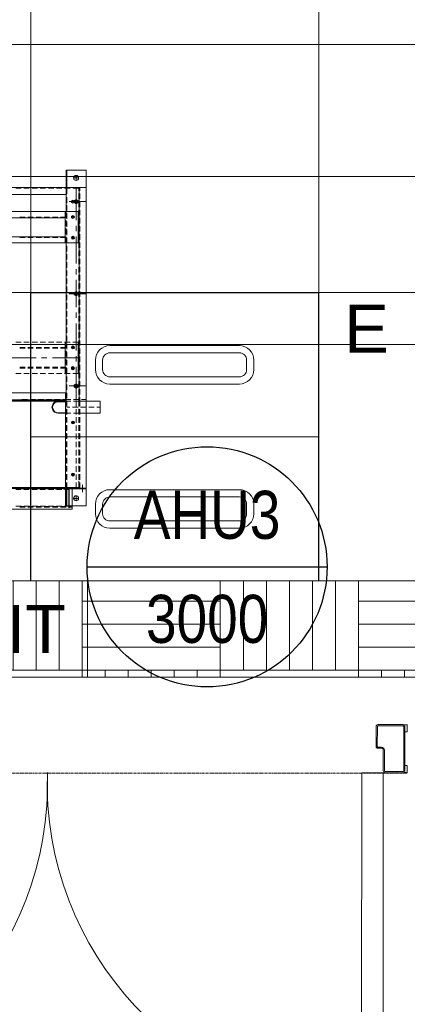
# Model space of a CAD drawing. Header units: millimetres. Extents: x -410 to 72073, y -3152 to 13830.
# Tile 20 of 92: x 6782 to 7590, y 169 to 2219. Entities that reach past the tile are written whole.
import ezdxf
from ezdxf.enums import TextEntityAlignment as Align

# ---------------------------------------------------------------- set-up
doc = ezdxf.new("R2010")
doc.units = ezdxf.units.MM
doc.linetypes.add('( Hidden )', pattern=[0.375, 0.25, -0.125])
for name, color, linetype, lineweight, true_color in [('A-CEILING-01', 7, 'Continuous', 5, 0xd56ca8), ('A-CEILING-02', 7, 'Continuous', 5, 0xf27172), ('A-CEILING-03', 7, 'Continuous', 5, 0xfecc66), ('M-MEP-ELLG-LIGHT', 5, 'Continuous', 15, 0x0000ff)]:
    doc.layers.add(name, color=color, linetype=linetype, lineweight=lineweight, true_color=true_color)
for name, color, linetype, lineweight in [('A-DOOR', 1, 'Continuous', 0), ('A-FLOR', 192, 'Continuous', 18), ('A-LIGHT', 1, 'Continuous', 5), ('A-LINTEL', 252, '( Hidden )', 0), ('S-BEAM', 12, 'Continuous', 9)]:
    doc.layers.add(name, color=color, linetype=linetype, lineweight=lineweight)
for name, color, linetype, true_color in [('ACMV-EQP-CHW', 30, 'Continuous', 0xff7f00), ('ACMV-EQP-DX', 30, 'Continuous', 0xff7f00), ('RCP LAYOUT', 9, 'Continuous', 0x808080)]:
    doc.layers.add(name, color=color, linetype=linetype, true_color=true_color)
doc.layers.add('Legend', color=7, linetype='Continuous')
doc.styles.add('Arial Narrow', font='ARIALN.TTF')
doc.styles.add('Romans', font='Romans.shx')
doc.styles.get("Standard").update_dxf_attribs({"font": 'arial.ttf'})
doc.dimstyles.new('100_Romans_Dot', dxfattribs={"dimtxt": 100, "dimasz": 100, "dimexe": 50, "dimexo": 50, "dimgap": 50, "dimtad": 1, "dimdec": 0, "dimzin": 0, "dimdsep": 46, "dimtxsty": 'Romans', "dimblk": 'DOT', "dimcen": 0.09, "dimclrd": 256, "dimclre": 256, "dimadec": 0, "dimazin": 0, "dimtfac": 1, "dimtdec": 0, "dimtofl": 0, "dimtmove": 0, "dimatfit": 3, "dimldrblk": 'DOT', "dimfxl": 1, "dimtolj": 1, "dimtzin": 0, "dimarcsym": 0})

# ---------------------------------------------------------------- blocks, each defined once
blk = doc.blocks.new('NON FIRE RATED - DOUBLE FLUSHED DOOR_WITHOUT VISION PANEL - D10_WOODEN DOOR - NON FIRE RATED DOUBLE LEAF SINGLE SWING-42609824-Store 04 at Node L5 Level')
at = {"layer": 'A-DOOR', "color": 8, "true_color": 0x808080}
for p, q in [((-700, 100), (-700, 799.6)), ((-655, 799.6), (-700, 799.6)), ((-655, 799.6), (-655, 100)), ((655, 799.6), (655, 100)), ((655, 799.6), (700, 799.6)), ((700, 100), (700, 799.6)), ((-750, 100), (-750, 85)), ((-745, 85), (-750, 85)), ((-700, 100), (-655, 100)), ((655, 100), (700, 100)), ((745, 85), (750, 85)), ((750, 100), (750, 85)), ((-745, 14.7), (-750, 14.7)), ((-750, -0.3), (-750, 14.7)), ((745, 14.7), (750, 14.7)), ((750, -0.3), (750, 14.7))]:
    blk.add_line(p, q, dxfattribs=at)
at = {"layer": 'A-DOOR', "color": 8, "lineweight": 15, "true_color": 0x808080}
for p, q in [((-745, 96), (-745, 3.8)), ((-745, 96), (-745, 85)), ((-745, 85), (-742.5, 85)), ((-742.5, 3.8), (-742.5, 96)), ((-704, 100), (-741, 100)), ((-741, 97.5), (-704, 97.5)), ((-702.5, 96), (-702.5, 53)), ((-700, 53), (-700, 96)), ((700, 53), (700, 96)), ((702.5, 96), (702.5, 53)), ((704, 100), (741, 100)), ((741, 97.5), (704, 97.5)), ((742.5, 3.8), (742.5, 96)), ((745, 85), (742.5, 85)), ((745, 96), (745, 3.8)), ((745, 96), (745, 85)), ((-689, 49), (-696, 49)), ((-696, 46.5), (-689, 46.5)), ((-687.5, 45), (-687.5, 3.8)), ((-685, 3.8), (-685, 45)), ((685, 3.8), (685, 45)), ((687.5, 45), (687.5, 3.8)), ((689, 49), (696, 49)), ((696, 46.5), (689, 46.5)), ((-741, 2.2), (-689, 2.2)), ((741, 2.2), (689, 2.2)), ((-689, -0.3), (-741, -0.3)), ((689, -0.3), (741, -0.3))]:
    blk.add_line(p, q, dxfattribs=at)
at = {"layer": 'A-DOOR', "color": 8, "true_color": 0x808080}
for centre, radius, start, end in [((-677.5, 122.1), 677.9, 358.1284, 88.0979), ((677.5, 122.1), 677.9, 91.9021, 181.8716), ((-745.5, 115.3), 15.9, 253.5979, 286.4022), ((745.5, 115.3), 15.9, 253.5978, 286.4021), ((-745.5, -15.5), 15.9, 73.598, 106.402), ((745.5, -15.5), 15.9, 73.598, 106.402)]:
    blk.add_arc(centre, radius, start, end, dxfattribs=at)
at = {"layer": 'A-DOOR', "color": 8, "lineweight": 15, "true_color": 0x808080}
for centre, radius, start, end in [((-741, 96), 4, 90.0409, 180), ((-741, 96), 4, 90.0409, 180), ((-741, 96), 1.5, 90, 180), ((-704, 96), 4, 360, 90), ((-704, 96), 1.5, 360, 90), ((704, 96), 4, 90, 180), ((704, 96), 1.5, 90, 180), ((741, 96), 4, 0, 89.9591), ((741, 96), 4, 0, 89.9591), ((741, 96), 1.5, 0, 90), ((-696, 53), 6.5, 180, 270), ((-696, 53), 4, 180, 270), ((-689, 45), 4, 0, 90), ((-689, 45), 1.5, 360, 90), ((689, 45), 4, 90, 180), ((689, 45), 1.5, 90, 180), ((696, 53), 4, 270, 0), ((696, 53), 6.5, 270, 360), ((-741, 3.8), 4, 180, 270), ((-741, 3.8), 1.5, 180, 270), ((-689, 3.8), 1.5, 270, 360), ((-689, 3.8), 4, 270, 360), ((689, 3.8), 4, 180, 270), ((689, 3.8), 1.5, 180, 270), ((741, 3.8), 1.5, 270, 0), ((741, 3.8), 4, 270, 0)]:
    blk.add_arc(centre, radius, start, end, dxfattribs=at)
blk = doc.blocks.new('A$C81f607aa')
at = {"layer": 'A-LINTEL', "color": 8, "lineweight": 0, "ltscale": 8, "true_color": 0x808080}
for points in [[(-9110, 850), (-7610, 850)], [(-9110, 650), (-7610, 650)]]:
    blk.add_lwpolyline(points, dxfattribs=at)
at = {"layer": 'A-DOOR', "color": 8, "true_color": 0x808080, "rotation": 179.9633369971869}
blk.add_blockref('NON FIRE RATED - DOUBLE FLUSHED DOOR_WITHOUT VISION PANEL - D10_WOODEN DOOR - NON FIRE RATED DOUBLE LEAF SINGLE SWING-42609824-Store 04 at Node L5 Level', (-8360, 751), dxfattribs=at)
blk = doc.blocks.new('EXIT LIGHT')
at = {"color": 0}
blk.add_lwpolyline([(-200, -200), (200, -200), (200, 0), (-200, 0)], close=True, dxfattribs=at)
blk.add_attdef('EXIT', text='', height=100, dxfattribs=at).set_placement((0, -100), align=Align.MIDDLE_CENTER)
blk = doc.blocks.new('LIGHT-600X600MM')
at = {"color": 0}
blk.add_line((300, 0), (-300, 0), dxfattribs=at)
blk.add_lwpolyline([(-300, 300), (-300, -300), (300, -300), (300, 300)], close=True, dxfattribs=at)
for points in [[(-165, 160), (-165, 140, 0.414214), (-135, 110), (135, 110, 0.414214), (165, 140), (165, 160, 0.414214), (135, 190), (-135, 190, 0.414214)], [(-150, 160), (-150, 140, 0.414214), (-135, 125), (135, 125, 0.414214), (150, 140), (150, 160, 0.414214), (135, 175), (-135, 175, 0.414214)], [(-165, -160), (-165, -140, -0.414214), (-135, -110), (135, -110, -0.414214), (165, -140), (165, -160, -0.414214), (135, -190), (-135, -190, -0.414214)], [(-150, -160), (-150, -140, -0.414214), (-135, -125), (135, -125, -0.414214), (150, -140), (150, -160, -0.414214), (135, -175), (-135, -175, -0.414214)]]:
    blk.add_lwpolyline(points, format="xyb", close=True, dxfattribs=at)
blk.add_attdef('E', text='', height=100).set_placement((400, 250), align=Align.MIDDLE_CENTER)
blk = doc.blocks.new('A$C98a85b24')
at = {"layer": 'M-MEP-ELLG-LIGHT', "color": 8, "true_color": 0x808080}
ref = blk.add_blockref('LIGHT-600X600MM', (2915, 1350), dxfattribs=at)
ref.add_attrib('E', 'E', dxfattribs={"layer": '0', "color": 0, "height": 100}).set_placement((3315, 1575), align=Align.MIDDLE_CENTER)
blk.add_blockref('EXIT LIGHT', (2533.5, 1050), dxfattribs=at).add_auto_attribs({'EXIT': 'EXIT'})
blk = doc.blocks.new('A$C9bf954c9')
at = {"layer": 'A-CEILING-02', "true_color": 0x808080}
h = blk.add_hatch(dxfattribs=at)
h.set_pattern_fill('_USER', color=8, scale=600, double=1, pattern_type=0)
h.set_pattern_definition([(0, (9805, 1050), (0, 600), []), (90, (9805, 1050), (-600, 4e-14), [])])
h.paths.add_polyline_path([(200, 1050), (200, 2970), (4245, 2970), (4245, 3620), (5835, 3620), (5835, 2970), (9805, 2970), (9805, 1050)])
at = {"layer": 'A-CEILING-03', "true_color": 0x808080}
h = blk.add_hatch(dxfattribs=at)
h.set_pattern_fill('AR-PARQ1', color=8, scale=24)
h.set_pattern_definition([(90, (0, 0), (-288, 288), [288, -288]), (90, (48, 0), (-288, 288), [288, -288]), (90, (96, 0), (-288, 288), [288, -288]), (90, (144, 0), (-288, 288), [288, -288]), (90, (192, 0), (-288, 288), [288, -288]), (90, (240, 0), (-288, 288), [288, -288]), (90, (288, 0), (-288, 288), [288, -288]), (0, (0, 288), (288, -288), [288, -288]), (0, (0, 336), (288, -288), [288, -288]), (0, (0, 384), (288, -288), [288, -288]), (0, (0, 432), (288, -288), [288, -288]), (0, (0, 480), (288, -288), [288, -288]), (0, (0, 528), (288, -288), [288, -288]), (0, (0, 576), (288, -288), [288, -288])])
h.paths.add_polyline_path([(200, 200), (3990, 200), (3990, 850), (7990, 850), (7990, 200), (9805, 200), (9805, 1050), (200, 1050)])
at = {"layer": 'A-CEILING-01', "color": 8, "true_color": 0x808080}
for points in [[(200, 1050), (200, 2970), (4245, 2970), (4245, 3620), (5835, 3620), (5835, 2970), (9805, 2970), (9805, 1050)], [(200, 200), (3990, 200), (3990, 850), (7990, 850), (7990, 200), (9805, 200), (9805, 1050), (200, 1050)]]:
    blk.add_lwpolyline(points, close=True, dxfattribs=at)
at = {"color": 8, "true_color": 0x808080}
blk.add_blockref('A$C81f607aa', (15200, 0), dxfattribs=at)
at = {"layer": 'A-LIGHT', "color": 8, "true_color": 0x808080}
blk.add_blockref('A$C98a85b24', (4190, 0), dxfattribs=at)
blk = doc.blocks.new('A$C256bf26b')
blk.add_blockref('A$C9bf954c9', (0, 0))
blk = doc.blocks.new('_DOT')
at = {"color": 0, "linetype": 'ByBlock', "lineweight": -2}
blk.add_line((-0.5, 0), (-1, 0), dxfattribs=at)
at = {"color": 0, "linetype": 'ByBlock', "lineweight": -2, "const_width": 0.5}
blk.add_lwpolyline([(-0.25, 0, 1), (0.25, 0, 1)], format="xyb", close=True, dxfattribs=at)
blk = doc.blocks.new('DIAL-LT-NDE-ZZ-M3-S-201_rvt-7-RCP-Store 04 at Node L5 Level')
at = {"layer": 'A-FLOR', "color": 10}
blk.add_line((-515149.1, 144572.1), (-512305, 144571.9), dxfattribs=at)
at = {"layer": 'S-BEAM', "color": 7}
for p, q in [((-515274.7, 144297.1), (-510457.8, 144296.8)), ((-515274.7, 144297.1), (-510457.8, 144296.8)), ((-510457.8, 143946.8), (-515274.7, 143947.1)), ((-510457.8, 143946.8), (-515274.7, 143947.1))]:
    blk.add_line(p, q, dxfattribs=at)
blk = doc.blocks.new('A$Cbdc54e46')
at = {"color": 180, "lineweight": 5}
blk.add_blockref('DIAL-LT-NDE-ZZ-M3-S-201_rvt-7-RCP-Store 04 at Node L5 Level', (503662, -156234.9), dxfattribs=at)
blk = doc.blocks.new('A$Cf662d679')
blk.add_blockref('A$Cbdc54e46', (0, 0))
blk = doc.blocks.new('AHU-7.5TR-CARRIER')
at = {"layer": 'ACMV-EQP-CHW', "lineweight": 15}
for points in [[(-760.8, -37.7), (-725.3, -37.7), (-725.3, 1.5), (-724.5, 1.5), (-724.5, -38.6), (690.3, -38.6)], [(690.3, 4.4), (-731.8, 4.4), (-731.8, -38.6)], [(-731.8, 0), (-724.5, 0)], [(-718.9, 0), (-707.5, 0)], [(-717.7, 0), (-717.7, -237.8)], [(-701.9, 0), (-690.5, 0)], [(-684.7, 0), (-673.6, 0)], [(-667.7, 0), (-656.6, 0)], [(-650.7, 0), (-639.6, 0)], [(-633.8, 0), (-622.7, 0)], [(-760.7, -2.3), (-760.7, -701.2)], [(-760.7, -2.3), (-718.9, -2.3), (-718.9, -39.8)], [(-744.9, -18.1), (-734.4, -18.1), (-735, -16.1), (-736.2, -14.6), (-737.6, -13.5), (-739.7, -12.9), (-741.7, -13.5), (-743.5, -14.6), (-744.7, -16.1), (-744.9, -18.1), (-744.7, -20.2), (-743.5, -21.9), (-741.7, -23.1), (-739.7, -23.4), (-737.6, -23.1), (-736.2, -21.9), (-735, -20.2), (-734.4, -18.1)], [(-739.7, -12.9), (-739.7, -23.4)], [(-731.8, -0.9), (-724.5, -0.9)], [(-724.5, -2), (-716, -2)], [(-720.4, -2.3), (-720.4, -38.6)], [(-718.9, -0.9), (-707.5, -0.9)], [(-717.7, -237.8), (676, -237.8), (676, 0)], [(-710.4, -2), (-699, -2)], [(-701.9, -0.9), (-690.5, -0.9)], [(-693.2, -2), (-682, -2)], [(-684.7, -0.9), (-673.6, -0.9)], [(-676.2, -2), (-665.1, -2)], [(-667.7, -0.9), (-656.6, -0.9)], [(-659.2, -2), (-648.1, -2)], [(-650.7, -0.9), (-639.6, -0.9)], [(-642.3, -2), (-631.2, -2)], [(-633.8, -0.9), (-622.7, -0.9)], [(-625.3, -2), (-614.2, -2)], [(-760.8, -39.5), (-747.3, -39.5), (-747.3, -51.5)], [(-724.5, -38.6), (-760.7, -38.6)], [(-753.4, -31.3), (-753.4, -46.5)], [(-746.4, -38.6), (-746.4, -50.9)], [(-746.4, -39.8), (704.9, -39.8)], [(-745.5, -39.8), (-745.5, -51.5)], [(-745.5, -54.1), (-745.5, -40.7)], [(-745.5, -40.7), (-546.9, -40.7)], [(-740, -38.6), (-740, -50.9)], [(-724.5, -36.6), (-716, -36.6)], [(-724.5, -37.7), (-712.2, -37.7)], [(-720.4, -38.6), (-720.4, -51.5)], [(-720.4, -38.6), (-718.9, -38.6)], [(-718.9, -222), (704.9, -222), (704.9, -38.6)], [(-718.9, -39.8), (-718.9, -51.5)], [(-710.4, -36.6), (-699, -36.6)], [(-706.6, -37.7), (-695.2, -37.7)], [(-693.2, -36.6), (-682, -36.6)], [(-689.7, -37.7), (-678.3, -37.7)], [(-676.2, -36.6), (-665.1, -36.6)], [(-672.7, -37.7), (-661.3, -37.7)], [(-659.2, -36.6), (-648.1, -36.6)], [(-655.7, -37.7), (-644.3, -37.7)], [(-642.3, -36.6), (-631.2, -36.6)], [(-638.8, -37.7), (-627.3, -37.7)], [(-625.3, -36.6), (-614.2, -36.6)], [(-747.3, -57), (-747.3, -68.5)], [(-746.4, -54.1), (-745.5, -54.1)], [(-746.4, -56.8), (-746.4, -68.2)], [(-745.5, -57.3), (-745.5, -68.7)], [(-740, -56.8), (-740, -68.2)], [(-720.4, -57), (-720.4, -68.5)], [(-718.9, -57.3), (-718.9, -68.7)], [(-747.3, -74), (-747.3, -85.4)], [(-746.4, -73.7), (-746.4, -85.1)], [(-745.5, -74.3), (-745.5, -85.7)], [(-740, -73.7), (-740, -85.1)], [(-730.3, -67.6), (-736.2, -67.6)], [(-733.2, -64.4), (-733.2, -70.5)], [(-720.4, -74), (-720.4, -85.4)], [(-718.9, -74.3), (-718.9, -85.7)], [(-747.3, -91), (-747.3, -102.4)], [(-746.4, -90.7), (-746.4, -102.1)], [(-745.5, -91.3), (-745.5, -102.7)], [(-740, -90.7), (-740, -102.1)], [(-720.4, -91), (-720.4, -102.4)], [(-718.9, -91.3), (-718.9, -102.7)], [(-747.3, -107.9), (-747.3, -119.4)], [(-746.4, -107.7), (-746.4, -119.1)], [(-745.5, -108.2), (-745.5, -119.6)], [(-740, -107.7), (-740, -119.1)], [(-720.4, -107.9), (-720.4, -119.4)], [(-718.9, -108.2), (-718.9, -119.6)], [(-747.3, -124.9), (-747.3, -136.3)], [(-747.3, -142.2), (-747.3, -153.3)], [(-746.4, -124.6), (-746.4, -136)], [(-746.4, -141.6), (-746.4, -153)], [(-745.5, -125.2), (-745.5, -136.6)], [(-745.5, -142.2), (-745.5, -153.6)], [(-740, -124.6), (-740, -136)], [(-740, -141.6), (-740, -153)], [(-720.4, -124.9), (-720.4, -136.3)], [(-720.4, -141.9), (-720.4, -153.3)], [(-718.9, -125.2), (-718.9, -136.6)], [(-718.9, -142.2), (-718.9, -153.6)], [(-747.3, -159.1), (-747.3, -170.3)], [(-746.4, -158.6), (-746.4, -170)], [(-745.5, -159.1), (-745.5, -170.6)], [(-740, -158.6), (-740, -170)], [(-720.4, -158.9), (-720.4, -170.3)], [(-718.9, -159.1), (-718.9, -170.6)], [(-747.3, -176.1), (-747.3, -187.2)], [(-746.4, -175.5), (-746.4, -186.9)], [(-745.5, -176.1), (-745.5, -187.5)], [(-740, -175.5), (-740, -186.9)], [(-730.3, -176.1), (-736.2, -176.1)], [(-733.2, -173.2), (-733.2, -179)], [(-720.4, -175.8), (-720.4, -187.2)], [(-718.9, -176.1), (-718.9, -187.5)], [(-746.4, -195.4), (-789.7, -195.4), (-789.7, -220.6), (-746.4, -220.6)], [(-760.7, -195.4), (-752, -195.4)], [(-747.3, -193.1), (-747.3, -204.2)], [(-746.4, -192.5), (-746.4, -203.9)], [(-746.1, -195.4), (-734.7, -195.4)], [(-745.5, -193.1), (-745.5, -204.5)], [(-740, -192.5), (-740, -203.9)], [(-729.1, -195.4), (-720.4, -195.4)], [(-720.4, -192.8), (-720.4, -204.2)], [(-718.9, -193.1), (-718.9, -204.5)], [(-717.7, -195.4), (-702.5, -195.4)], [(-717.7, -220.6), (-702.5, -220.6), (-698.4, -220), (-694.9, -218.2), (-692.3, -215.6), (-690.5, -211.8), (-689.6, -208), (-690.5, -204.2), (-692.3, -200.7), (-694.9, -197.7), (-698.4, -196), (-702.5, -195.4)], [(-717.7, -219.4), (-702.5, -219.4), (-699, -218.8), (-695.8, -217.4), (-693.2, -214.7), (-691.4, -211.5), (-690.8, -208), (-691.4, -204.5), (-693.2, -201.3), (-695.8, -198.6), (-699, -197.2), (-702.5, -196.6), (-717.7, -196.6)], [(-789.7, -208), (-783.3, -208)], [(-777.7, -208), (-766.3, -208)], [(-751.1, -224.1), (-760.8, -224.1)], [(-760.7, -208), (-749.3, -208)], [(-760.7, -220.6), (-752, -220.6)], [(-760.7, -222), (-760.7, -665.2)], [(-747.3, -210), (-747.3, -222)], [(-747.3, -222), (-747.3, -228.5)], [(-746.4, -209.5), (-746.4, -222)], [(-746.4, -222), (-746.4, -665.2)], [(-746.1, -220.6), (-734.7, -220.6)], [(-745.5, -210), (-745.5, -228.2)], [(-734.1, -224.1), (-745.5, -224.1)], [(-743.8, -208), (-732.4, -208)], [(-740, -209.5), (-740, -222)], [(-739.7, -224.1), (-739.7, -291.7)], [(-729.1, -220.6), (-720.4, -220.6)], [(-718.9, -224.1), (-728.6, -224.1)], [(-726.8, -208), (-720.4, -208)], [(-720.4, -209.7), (-720.4, -221.2)], [(-718.9, -210), (-718.9, -222)], [(-718.9, -222), (-718.9, -278.2)], [(-707.5, -223.2), (-718.9, -223.2), (-718.9, -224.1)], [(-718.9, -223.2), (-707.5, -223.2)], [(-718.9, -223.2), (-420.5, -223.2)], [(-711.9, -224.1), (-718.9, -224.1)], [(-717.7, -220.3), (678.6, -220.3)], [(-694.9, -224.1), (-706.3, -224.1)], [(-678, -224.1), (-689.4, -224.1)], [(-661, -224.1), (-672.4, -224.1)], [(-644, -224.1), (-655.4, -224.1)], [(-627, -224.1), (-638.5, -224.1)], [(-747.3, -234.3), (-747.3, -245.4)], [(-745.5, -233.7), (-745.5, -245.1)], [(-720.4, -226.7), (-720.4, -238.1)], [(-720.4, -244), (-720.4, -255.1)], [(-725.3, -252.2), (-760.8, -252.2)], [(-747.3, -251.3), (-747.3, -262.4)], [(-745.5, -250.7), (-745.5, -262.1)], [(-720.4, -260.9), (-720.4, -272.1)], [(-747.3, -268.3), (-747.3, -279.4)], [(-747.3, -285.2), (-747.3, -296.3)], [(-745.5, -267.7), (-745.5, -279.1)], [(-745.5, -284.6), (-745.5, -296)], [(-733, -278.2), (-744.4, -278.2)], [(-744.4, -278.2), (-744.4, -343.4)], [(-733.2, -286.1), (-733.2, -292.2)], [(-716, -278.2), (-727.4, -278.2)], [(-720.4, -277.9), (-720.4, -289)], [(-718.9, -278.2), (-718.9, -291.1)], [(-717.4, -278.2), (-717.4, -343.4)], [(-699, -278.2), (-710.4, -278.2)], [(-682.1, -278.2), (-693.2, -278.2)], [(-665.1, -278.2), (-676.2, -278.2)], [(-648.1, -278.2), (-659.2, -278.2)], [(-631.2, -278.2), (-642.3, -278.2)], [(-614.2, -278.2), (-625.3, -278.2)], [(-747.3, -302.2), (-747.3, -313.3)], [(-745.5, -301.6), (-745.5, -313)], [(-739.7, -303.1), (-739.7, -314.5)], [(-730.3, -289), (-736.2, -289)], [(-720.4, -294.9), (-720.4, -306)], [(-718.9, -296.6), (-718.9, -308)], [(-707.5, -289.6), (-717.4, -289.6)], [(-707.5, -291.1), (-717.4, -291.1)], [(-690.5, -289.6), (-701.9, -289.6)], [(-690.5, -291.1), (-701.9, -291.1)], [(-673.6, -289.6), (-684.7, -289.6)], [(-673.6, -291.1), (-684.7, -291.1)], [(-656.6, -289.6), (-667.7, -289.6)], [(-656.6, -291.1), (-667.7, -291.1)], [(-639.6, -289.6), (-650.7, -289.6)], [(-639.6, -291.1), (-650.7, -291.1)], [(-622.7, -289.6), (-633.8, -289.6)], [(-622.7, -291.1), (-633.8, -291.1)], [(-747.3, -319.2), (-747.3, -330.3)], [(-745.5, -318.6), (-745.5, -330)], [(-690.5, -311), (-744.4, -311)], [(-739.7, -325.9), (-739.7, -382.3)], [(-720.4, -311.8), (-720.4, -323)], [(-718.9, -313.6), (-718.9, -325)], [(-667.7, -311), (-679.1, -311)], [(-599.9, -311), (-656.6, -311)], [(-747.3, -336.1), (-747.3, -347.2)], [(-745.5, -335.5), (-745.5, -346.9)], [(-733, -343.4), (-744.4, -343.4)], [(-730.3, -332.6), (-736.2, -332.6)], [(-733.2, -329.7), (-733.2, -335.5)], [(-716, -343.4), (-727.4, -343.4)], [(-720.4, -328.8), (-720.4, -339.9)], [(-720.4, -345.8), (-720.4, -356.9)], [(-718.9, -330.6), (-718.9, -343.4)], [(-718.9, -343.4), (-718.9, -550)], [(-707.5, -330.9), (-717.4, -330.9)], [(-707.5, -332.3), (-717.4, -332.3)], [(-699, -343.4), (-710.4, -343.4)], [(-690.5, -330.9), (-701.9, -330.9)], [(-690.5, -332.3), (-701.9, -332.3)], [(-682.1, -343.4), (-693.2, -343.4)], [(-673.6, -330.9), (-684.7, -330.9)], [(-673.6, -332.3), (-684.7, -332.3)], [(-665.1, -343.4), (-676.2, -343.4)], [(-656.6, -330.9), (-667.7, -330.9)], [(-656.6, -332.3), (-667.7, -332.3)], [(-648.1, -343.4), (-659.2, -343.4)], [(-639.6, -330.9), (-650.7, -330.9)], [(-639.6, -332.3), (-650.7, -332.3)], [(-631.2, -343.4), (-642.3, -343.4)], [(-622.7, -330.9), (-633.8, -330.9)], [(-622.7, -332.3), (-633.8, -332.3)], [(-614.2, -343.4), (-625.3, -343.4)], [(-747.3, -353.1), (-747.3, -364.2)], [(-745.5, -352.5), (-745.5, -363.9)], [(-720.4, -362.7), (-720.4, -373.9)], [(-747.3, -370.1), (-747.3, -381.5)], [(-747.3, -387), (-747.3, -398.4)], [(-745.5, -369.5), (-745.5, -380.9)], [(-745.5, -386.4), (-745.5, -397.8)], [(-720.4, -379.7), (-720.4, -391.1)], [(-747.3, -404), (-747.3, -415.4)], [(-745.5, -403.4), (-745.5, -414.8)], [(-739.7, -393.8), (-739.7, -404.9)], [(-720.4, -396.7), (-720.4, -408.1)], [(-747.3, -421), (-747.3, -432.4)], [(-745.5, -420.4), (-745.5, -431.8)], [(-739.7, -416.3), (-739.7, -473)], [(-720.4, -413.6), (-720.4, -425.1)], [(-725.3, -444.1), (-760.8, -444.1)], [(-747.3, -437.9), (-747.3, -449.3)], [(-745.5, -437.3), (-745.5, -448.7)], [(-720.4, -430.6), (-720.4, -442)], [(-720.4, -447.6), (-720.4, -459)], [(-747.3, -454.9), (-747.3, -466.3)], [(-745.5, -454.6), (-745.5, -465.7)], [(-720.4, -464.6), (-720.4, -476)], [(-747.3, -471.9), (-747.3, -483.3)], [(-747.3, -488.8), (-747.3, -500.2)], [(-745.5, -471.6), (-745.5, -482.7)], [(-745.5, -488.5), (-745.5, -499.6)], [(-739.7, -484.1), (-739.7, -495.6)], [(-720.4, -481.5), (-720.4, -492.9)], [(-747.3, -505.8), (-747.3, -517.2)], [(-745.5, -505.5), (-745.5, -516.6)], [(-739.7, -507), (-739.7, -563.4)], [(-720.4, -498.5), (-720.4, -509.9)], [(-747.3, -522.8), (-747.3, -534.2)], [(-745.5, -522.5), (-745.5, -533.6)], [(-720.4, -515.4), (-720.4, -526.9)], [(-720.4, -532.4), (-720.4, -543.8)], [(-747.3, -539.7), (-747.3, -551.1)], [(-745.5, -539.4), (-745.5, -550.5)], [(702.9, -615.2), (-744.4, -615.2), (-744.4, -550), (702.9, -550)], [(-720.4, -549.4), (-720.4, -560.8)], [(-718.9, -550), (-718.9, -562.8)], [(-717.4, -550), (-717.4, -615.2)], [(-747.3, -556.7), (-747.3, -568.1)], [(-747.3, -573.7), (-747.3, -585.1)], [(-745.5, -556.4), (-745.5, -567.5)], [(-745.5, -573.4), (-745.5, -584.5)], [(-730.3, -560.8), (-736.2, -560.8)], [(-733.2, -557.9), (-733.2, -563.7)], [(-720.4, -566.3), (-720.4, -577.8)], [(-718.9, -568.4), (-718.9, -579.8)], [(-707.5, -561.1), (-717.4, -561.1)], [(675.7, -562.5), (-717.4, -562.5)], [(-690.5, -561.1), (-701.9, -561.1)], [(-673.6, -561.1), (-684.7, -561.1)], [(-656.6, -561.1), (-667.7, -561.1)], [(-639.6, -561.1), (-650.7, -561.1)], [(-622.7, -561.1), (-633.8, -561.1)], [(-747.3, -590.6), (-747.3, -602)], [(-745.5, -590.3), (-745.5, -601.7)], [(-739.7, -574.8), (-739.7, -585.9)], [(-720.4, -583.3), (-720.4, -594.7)], [(-718.9, -585.4), (-718.9, -596.8)], [(-747.3, -607.6), (-747.3, -619)], [(-745.5, -607.3), (-745.5, -618.7)], [(-739.7, -597.4), (-739.7, -665.2)], [(-730.3, -604.4), (-736.2, -604.4)], [(-733.2, -601.2), (-733.2, -607.3)], [(-720.4, -600.3), (-720.4, -611.7)], [(-718.9, -602.3), (-718.9, -615.2)], [(675.7, -602.3), (-717.4, -602.3)], [(-707.5, -603.8), (-717.4, -603.8)], [(-690.5, -603.8), (-701.9, -603.8)], [(-673.6, -603.8), (-684.7, -603.8)], [(-656.6, -603.8), (-667.7, -603.8)], [(-639.6, -603.8), (-650.7, -603.8)], [(-622.7, -603.8), (-633.8, -603.8)], [(-747.3, -624.6), (-747.3, -636)], [(-746.4, -633.1), (-746.4, -639.2)], [(-745.5, -624.3), (-745.5, -635.7)], [(-733.2, -633.1), (-733.2, -639.2)], [(-720.4, -617.2), (-720.4, -628.7)], [(-720.4, -633.1), (-720.4, -639.2)], [(-720.4, -634.2), (-720.4, -645.6)], [(-718.9, -615.2), (-718.9, -701.2)], [(-725.3, -636.3), (-760.8, -636.3)], [(-747.3, -641.5), (-747.3, -652.9)], [(-745.5, -641.2), (-745.5, -652.6)], [(-730.3, -636), (-736.2, -636)], [(-720.4, -651.2), (-720.4, -664.3)], [(-718.9, -650.6), (-718.9, -665.2), (719.3, -665.2)], [(677.1, -665.2), (677.1, -650.6), (-718.9, -650.6)], [(-718.9, -665.2), (-760.7, -665.2)], [(-747.3, -658.5), (-747.3, -665.2)], [(-745.5, -658.2), (-745.5, -664.3)], [(-745.5, -664.3), (-732.9, -664.3)], [(-727.4, -664.3), (-716, -664.3)], [(-720.4, -664.3), (-720.4, -701.2)], [(-710.4, -664.3), (-699, -664.3)], [(-693.2, -664.3), (-682, -664.3)], [(-676.2, -664.3), (-665.1, -664.3)], [(-659.2, -664.3), (-648.1, -664.3)], [(-642.3, -664.3), (-631.2, -664.3)], [(-625.3, -664.3), (-614.2, -664.3)], [(-734.4, -685.4), (-744.9, -685.4)], [(-739.7, -680.1), (-739.7, -690.7)], [(-718.9, -701.2), (-760.8, -701.2)]]:
    blk.add_lwpolyline(points, dxfattribs=at)
for points in [[(-690.5, -223.2), (-701.9, -223.2)], [(-673.6, -223.2), (-684.7, -223.2)], [(-656.6, -223.2), (-667.7, -223.2)], [(-639.6, -223.2), (-650.7, -223.2)], [(-622.7, -223.2), (-633.8, -223.2)], [(-743.8, -249.8), (-743.8, -254.5), (-739.7, -256.8), (-735.9, -254.5), (-735.9, -249.8), (-739.7, -247.5)], [(-737.6, -252.2), (-738.2, -250.7), (-739.7, -250.1), (-741.4, -250.7), (-742, -252.2), (-741.4, -253.6), (-739.7, -254.5), (-738.2, -253.6)], [(-730.3, -289), (-730.6, -287.6), (-731.8, -286.4), (-733.2, -286.1), (-734.7, -286.4), (-735.9, -287.6), (-736.2, -289), (-735.9, -290.8), (-734.7, -291.7), (-733.2, -292.2), (-731.8, -291.7), (-730.6, -290.8)], [(-743.8, -441.7), (-743.8, -446.4), (-739.7, -448.7), (-735.9, -446.4), (-735.9, -441.7), (-739.7, -439.7)], [(-737.6, -444.1), (-738.2, -442.6), (-739.7, -442), (-741.4, -442.6), (-742, -444.1), (-741.4, -445.8), (-739.7, -446.4), (-738.2, -445.8)], [(-730.3, -604.4), (-730.6, -602.6), (-731.8, -601.7), (-733.2, -601.2), (-734.7, -601.7), (-735.9, -602.6), (-736.2, -604.4), (-735.9, -605.8), (-734.7, -606.7), (-733.2, -607.3), (-731.8, -606.7), (-730.6, -605.8)], [(-743.8, -633.9), (-743.8, -638.3), (-739.7, -640.7), (-735.9, -638.3), (-735.9, -633.9), (-739.7, -631.6)], [(-737.6, -636.3), (-738.2, -634.5), (-739.7, -633.9), (-741.4, -634.5), (-742, -636.3), (-741.4, -637.7), (-739.7, -638.3), (-738.2, -637.7)], [(-730.3, -636), (-730.6, -634.5), (-731.8, -633.6), (-733.2, -633.1), (-734.7, -633.6), (-735.9, -634.5), (-736.2, -636), (-735.9, -637.7), (-734.7, -638.6), (-733.2, -639.2), (-731.8, -638.6), (-730.6, -637.7)]]:
    blk.add_lwpolyline(points, close=True, dxfattribs=at)
for centre, radius in [((-733.3, -67.6), 2.99), ((-733.3, -176.1), 2.99), ((-739.9, -252.2), 3.98), ((-733.3, -332.6), 2.98), ((-739.8, -444.2), 3.9), ((-733.3, -560.8), 2.99), ((-739.8, -636.1), 3.9), ((-739.7, -685.4), 5.31)]:
    blk.add_circle(centre, radius, dxfattribs=at)
blk = doc.blocks.new('A$C046736b7')
at = {"rotation": 180}
blk.add_blockref('AHU-7.5TR-CARRIER', (-9042.1, 1203.8), dxfattribs=at)
blk = doc.blocks.new('EQP TAG')
at = {"layer": 'Legend'}
blk.add_line((-250, 0), (250, 0), dxfattribs=at)
blk.add_circle((0, 0), 250, dxfattribs=at)
at = {"layer": 'Legend', "style": 'Arial Narrow'}
for tag, p in [('EQP_TAG', (0, 108.3)), ('CFM', (0, -108.3))]:
    blk.add_attdef(tag, text='', height=100, dxfattribs=at).set_placement(p, align=Align.MIDDLE_CENTER)

msp = doc.modelspace()

# ---------------------------------------------------------------- block references
for name, p in [('A$Cf662d679', (17700, 13830)), ('A$C046736b7', (15202, 0))]:
    msp.add_blockref(name, p)
at = {"layer": 'ACMV-EQP-DX'}
msp.add_blockref('EQP TAG', (7172.8, 1079.4), dxfattribs=at).add_auto_attribs({'EQP_TAG': 'AHU3', 'CFM': '3000'})
at = {"layer": 'RCP LAYOUT'}
msp.add_blockref('A$C256bf26b', (0, 0), dxfattribs=at)

# ---------------------------------------------------------------- leaders
msp.add_leader([(6510.2, 1199.4), (6516.7, -850.8), (7278.8, -850.8)], dimstyle='100_Romans_Dot', override={"dimtad": 0})

doc.saveas('drawing.dxf')
